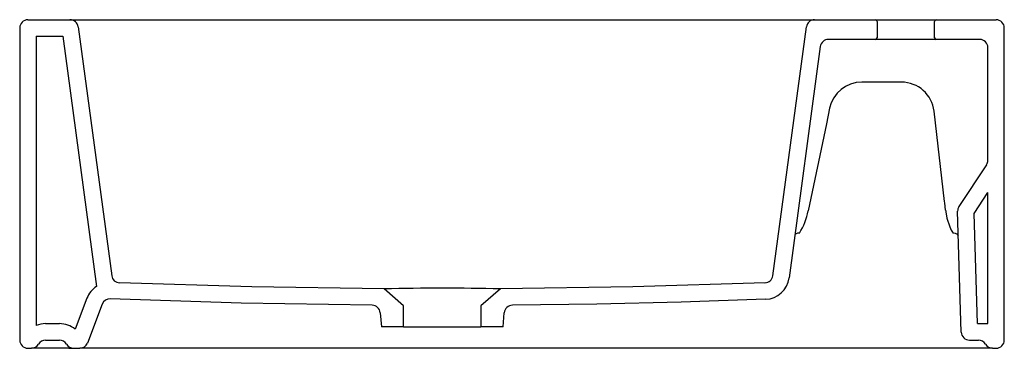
# Model space of a CAD drawing. Header units: millimetres. Extents: x 830.917 to 831.517, y 1081.729 to 1081.929.
import ezdxf

# ---------------------------------------------------------------- set-up
doc = ezdxf.new("R2010")
doc.units = ezdxf.units.MM
doc.layers.add('SANINDUSA', color=3, linetype='Continuous')

msp = doc.modelspace()

# ---------------------------------------------------------------- linework, layer by layer
at = {"layer": 'SANINDUSA'}
for p, q in [((830.92193, 1081.92932), (830.94756, 1081.92932)), ((830.94756, 1081.92932), (830.95747, 1081.92932)), ((830.95747, 1081.92932), (831.39139, 1081.92932)), ((831.39139, 1081.92932), (831.4013, 1081.92932)), ((831.4013, 1081.92932), (831.43843, 1081.92932)), ((831.43843, 1081.92932), (831.47543, 1081.92932)), ((831.43943, 1081.92832), (831.43943, 1081.91832)), ((831.47443, 1081.91832), (831.47443, 1081.92832)), ((831.47543, 1081.92932), (831.51193, 1081.92932)), ((830.91693, 1081.92432), (830.91693, 1081.73432)), ((830.95251, 1081.92499), (830.973, 1081.77348)), ((831.37586, 1081.77348), (831.39634, 1081.92499)), ((831.51693, 1081.73432), (831.51693, 1081.92432)), ((830.92693, 1081.91932), (830.94319, 1081.91932)), ((830.92693, 1081.91932), (830.92693, 1081.74316)), ((830.94319, 1081.91932), (830.96378, 1081.76699)), ((831.43843, 1081.91732), (831.40976, 1081.91732)), ((831.47543, 1081.91732), (831.43843, 1081.91732)), ((831.50193, 1081.91732), (831.47543, 1081.91732)), ((831.40481, 1081.91299), (831.38577, 1081.77214)), ((831.50693, 1081.84382), (831.50693, 1081.91232)), ((831.45426, 1081.89132), (831.43004, 1081.89132)), ((831.41046, 1081.8754), (831.40848, 1081.86589)), ((831.48053, 1081.8187), (831.47413, 1081.87363)), ((831.40848, 1081.86589), (831.39746, 1081.81308)), ((831.5061, 1081.84107), (831.48929, 1081.81564)), ((831.49851, 1081.81145), (831.50693, 1081.82418)), ((831.50693, 1081.74432), (831.50693, 1081.82418)), ((831.48063, 1081.81783), (831.48053, 1081.8187)), ((831.48114, 1081.81344), (831.48063, 1081.81783)), ((831.4907, 1081.73917), (831.48847, 1081.81273)), ((831.50055, 1081.74432), (831.49851, 1081.81145)), ((831.1509, 1081.75512), (831.13902, 1081.76544)), ((831.20984, 1081.76544), (831.19796, 1081.75512)), ((830.9579, 1081.75975), (830.95067, 1081.74093)), ((830.96723, 1081.75617), (830.95816, 1081.73253)), ((831.1509, 1081.74244), (831.1509, 1081.75512)), ((831.19796, 1081.75512), (831.19796, 1081.74244)), ((831.13664, 1081.75094), (831.13738, 1081.74244)), ((831.21147, 1081.74244), (831.21222, 1081.75094)), ((830.9327, 1081.74432), (830.94121, 1081.74432)), ((831.1509, 1081.74244), (831.13738, 1081.74244)), ((831.1509, 1081.74244), (831.19796, 1081.74244)), ((831.21147, 1081.74244), (831.19796, 1081.74244)), ((831.50055, 1081.74432), (831.50693, 1081.74432)), ((830.9327, 1081.73432), (830.94121, 1081.73432)), ((831.4957, 1081.73432), (831.50115, 1081.73432)), ((830.92193, 1081.72932), (830.92404, 1081.72932)), ((830.94681, 1081.72932), (830.92404, 1081.72932)), ((830.94681, 1081.72932), (830.94981, 1081.72932)), ((830.94981, 1081.72932), (830.95349, 1081.72932)), ((831.04032, 1081.72932), (830.95349, 1081.72932)), ((831.04641, 1081.72932), (831.04032, 1081.72932)), ((831.05078, 1081.72932), (831.04641, 1081.72932)), ((831.48719, 1081.72932), (831.05078, 1081.72932)), ((831.50981, 1081.72932), (831.48719, 1081.72932)), ((831.50981, 1081.72932), (831.51193, 1081.72932))]:
    msp.add_line(p, q, dxfattribs=at)
at = {"layer": 'SANINDUSA', "flags": 128}
for points in [[(831.48114, 1081.81344), (831.4812, 1081.81292), (831.48127, 1081.81239)], [(831.48127, 1081.81239), (831.482, 1081.80847), (831.48364, 1081.80323), (831.48458, 1081.80122), (831.48584, 1081.79932)], [(831.13902, 1081.76544), (831.05838, 1081.76665), (830.97776, 1081.76915)], [(831.3711, 1081.76915), (831.29049, 1081.76665), (831.20984, 1081.76544)], [(831.1317, 1081.7555), (831.05189, 1081.7568), (830.9721, 1081.75937)], [(831.37149, 1081.75916), (831.32002, 1081.75742), (831.26854, 1081.7562), (831.21716, 1081.7555)]]:
    msp.add_lwpolyline(points, dxfattribs=at)
at = {"layer": 'SANINDUSA'}
for centre, radius, start, end in [((830.92193, 1081.92432), 0.005, 90, 180), ((830.94756, 1081.92432), 0.005, 7.7, 90), ((831.4013, 1081.92432), 0.005, 90, 172.3), ((831.43843, 1081.92832), 0.001, 0, 90), ((831.47543, 1081.92832), 0.001, 90, 180), ((831.51193, 1081.92432), 0.005, 0, 90), ((831.40976, 1081.91232), 0.005, 90, 172.3), ((831.43843, 1081.91832), 0.001, 270, 0), ((831.47543, 1081.91832), 0.001, 180, 270), ((831.50193, 1081.91232), 0.005, 0, 90), ((831.43004, 1081.87132), 0.02, 90, 168.21249), ((831.45426, 1081.87132), 0.02, 6.64292, 90), ((831.50193, 1081.84382), 0.005, 326.5374, 0), ((831.3618, 1081.8194), 0.03622, 326.57301, 349.93608), ((831.49347, 1081.81289), 0.005, 146.5374, 181.74), ((830.97795, 1081.77415), 0.005, 187.7, 267.76688), ((831.3709, 1081.77415), 0.005, 272.23312, 352.3), ((831.3709, 1081.77415), 0.015, 272.23312, 352.3), ((830.9719, 1081.75437), 0.015, 122.75669, 159), ((831.17443, 1080.40713), 1.35878, 88.5067, 91.4933), ((830.9719, 1081.75437), 0.005, 87.71927, 159), ((831.13166, 1081.7505), 0.005, 5, 89.51555), ((831.2172, 1081.7505), 0.005, 90.48445, 175), ((830.9327, 1081.72932), 0.015, 90, 112.63754), ((830.94121, 1081.72942), 0.0149, 50.58136, 90), ((830.92193, 1081.73432), 0.005, 180, 270), ((830.9327, 1081.72932), 0.005, 90, 150), ((830.94121, 1081.72942), 0.0049, 30, 90), ((831.4957, 1081.73932), 0.005, 181.74, 270), ((831.50115, 1081.72932), 0.005, 30, 90), ((831.51193, 1081.73432), 0.005, 270, 0), ((830.92404, 1081.73432), 0.005, 270, 330), ((830.94981, 1081.73432), 0.005, 210, 270), ((830.95349, 1081.73432), 0.005, 270, 339), ((831.50981, 1081.73432), 0.005, 210, 270)]:
    msp.add_arc(centre, radius, start, end, dxfattribs=at)
for centre, major_axis, ratio, start_param, end_param in [((831.39427, 1081.7977), (0.00497, -0.00053), 0.345518, 2.075199, 3.13152), ((831.48392, 1081.7977), (0.005, 0.00012), 0.343241, 0.002244, 1.169679)]:
    msp.add_ellipse(centre, major_axis=major_axis, ratio=ratio, start_param=start_param, end_param=end_param, dxfattribs=at)

doc.saveas('drawing.dxf')
